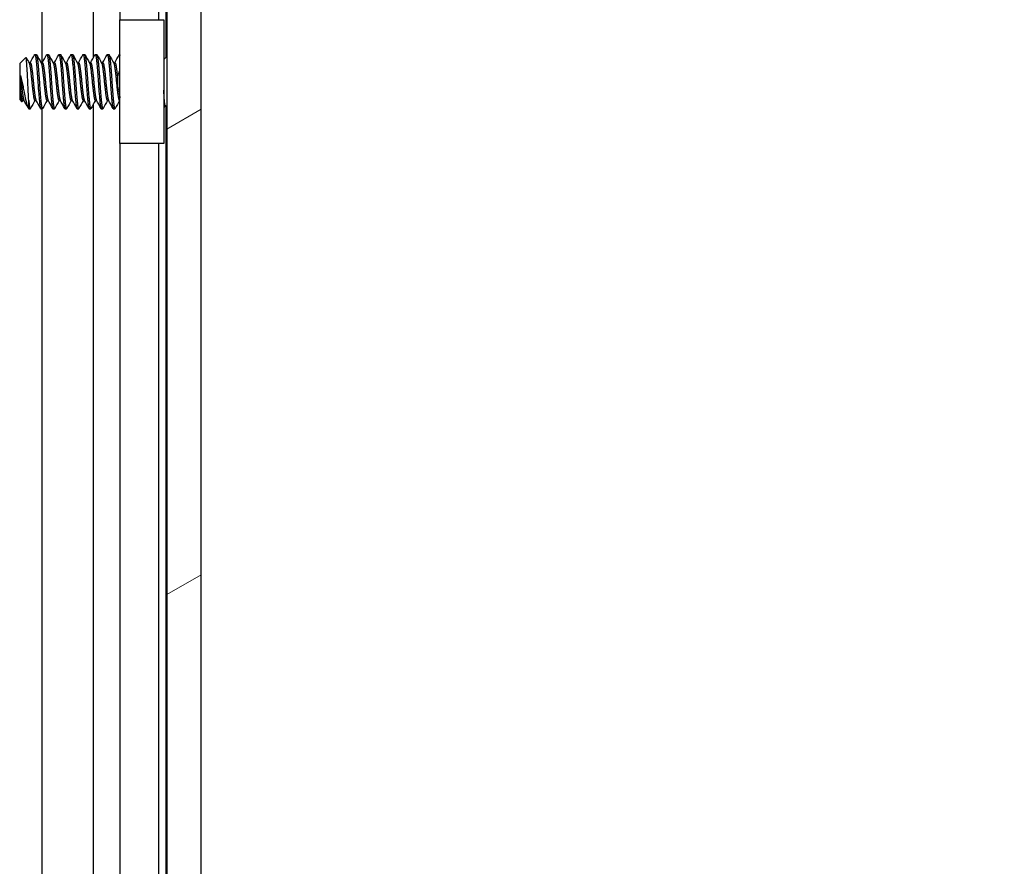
# Model space of a CAD drawing. Header units: millimetres. Extents: x 56 to 1798, y 64 to 1375.
# Tile 59 of 81: x 999 to 1051, y 958 to 1002. Entities that reach past the tile are written whole.
import ezdxf

# ---------------------------------------------------------------- set-up
doc = ezdxf.new("R2010")
doc.units = ezdxf.units.MM
doc.header["$LTSCALE"] = 6.666667
for name, color, linetype, lineweight in [('Dimension (ANSI)', 7, 'Continuous', 25), ('Hatch (ANSI)', 7, 'Continuous', 18), ('Visible (ANSI)', 7, 'Continuous', 25)]:
    doc.layers.add(name, color=color, linetype=linetype, lineweight=lineweight)
doc.styles.add('Note Text (ANSI)', font='tahoma.ttf')
doc.dimstyles.new('Default - mm (ANSI)', dxfattribs={"dimscale": 6.666667, "dimtxt": 1.75, "dimasz": 1.5, "dimexe": 2, "dimexo": 1, "dimgap": 0.8, "dimtad": 0, "dimtih": 1, "dimtoh": 1, "dimrnd": 1e-08, "dimzin": 0, "dimdsep": 46, "dimtxsty": 'Note Text (ANSI)', "dimblk": 'Filled-2', "dimcen": 0.09, "dimdle": 10, "dimclrd": 256, "dimclre": 256, "dimclrt": 256, "dimadec": 1, "dimazin": 0, "dimtfac": 1.741714, "dimtofl": 0, "dimtmove": 0, "dimatfit": 3, "dimldrblk": 'Filled-1', "dimfxl": 1, "dimtolj": 1, "dimtzin": 0, "dimlwd": -1, "dimlwe": -1, "dimarcsym": 0})

# ---------------------------------------------------------------- blocks, each defined once
blk = doc.blocks.new('Filled-2')
at = {"color": 0}
for p, q in [((0, 0), (-1, 0.1667)), ((-1, 0.1667), (-1, -0.1667)), ((-1, 0), (0, 0)), ((-1, -0.1667), (0, 0))]:
    blk.add_line(p, q, dxfattribs=at)
at = {"color": 0, "flags": 128}
blk.add_lwpolyline([(-1, -0.1667), (0, 0), (-1, 0.1667), (-1, -0.1667)], dxfattribs=at)
at = {"color": 0}
blk.add_solid([(-1, -0.1667), (0, 0), (-1, 0.1667), (-1, -0.1667)], dxfattribs=at)
blk = doc.blocks.new('*D11')
at = {"layer": 'Defpoints', "color": 0, "transparency": 16777216}
for p in [(1000.07, 1084.863), (1095.216, 1084.863), (1000.07, 380.033)]:
    blk.add_point(p, dxfattribs=at)
at = {"layer": 'Dimension (ANSI)', "transparency": 16777216}
for p, q in [((1006.736, 1084.863), (1108.549, 1084.863)), ((1095.216, 1074.863), (1095.216, 680.646)), ((1095.216, 390.033), (1095.216, 631.85)), ((1006.736, 380.033), (1108.549, 380.033))]:
    blk.add_line(p, q, dxfattribs=at)
at = {"layer": 'Dimension (ANSI)', "transparency": 16777216, "xscale": 10, "yscale": 10, "zscale": 10}
for p, rotation in [((1095.216, 1084.863), 90), ((1095.216, 380.033), 270)]:
    blk.add_blockref('Filled-2', p, dxfattribs=dict(at, rotation=rotation))
at = {"layer": 'Dimension (ANSI)', "transparency": 16777216, "char_height": 11.66667, "attachment_point": 5, "style": 'Note Text (ANSI)'}
for s, insert in [('\\A1; 704.83 mm', (1095.216, 667.681)), ('\\A1;[27.749 in]', (1095.216, 643.283))]:
    blk.add_mtext(s, dxfattribs=dict(at, insert=insert))
blk = doc.blocks.new('Filled-1')
at = {"color": 0}
for p, q in [((0, 0), (-1, 0.3333)), ((-1, 0.3333), (-1, -0.3333)), ((-1, 0), (0, 0)), ((-1, -0.3333), (0, 0))]:
    blk.add_line(p, q, dxfattribs=at)
at = {"color": 0, "flags": 128}
blk.add_lwpolyline([(-1, -0.3333), (0, 0), (-1, 0.3333), (-1, -0.3333)], dxfattribs=at)
at = {"color": 0}
blk.add_solid([(-1, -0.3333), (0, 0), (-1, 0.3333), (-1, -0.3333)], dxfattribs=at)

msp = doc.modelspace()

# ---------------------------------------------------------------- hatches: boundary and pattern name
at = {"layer": 'Hatch (ANSI)'}
h = msp.add_hatch(dxfattribs=at)
h.set_pattern_fill('ANSI31', color=256, scale=169.333333, angle=-15, style=0)
h.set_pattern_definition([(30, (0, 0), (-10.58333, 18.33087), [])])
h.paths.add_polyline_path([(1008.3789, 1080.9483), (1006.5755, 1080.9483), (1006.5755, 383.9469), (1008.3789, 383.9469)])

# ---------------------------------------------------------------- linework, layer by layer
at = {"layer": 'Visible (ANSI)'}
for p, q in [((1006.5755, 1080.9483), (1006.5755, 383.9469)), ((1008.3789, 383.9469), (1008.3789, 1080.9483)), ((1000.0264, 1000.1404), (1000.0264, 1071.5376)), ((1002.733, 1000.4223), (1002.733, 1071.5376)), ((1006.5499, 1000.4428), (1006.5499, 1071.5376)), ((1004.1369, 1002.3976), (1004.1369, 1069.7599)), ((1006.1689, 1002.3976), (1006.1689, 1069.2467)), ((1004.1189, 1002.3976), (1006.4189, 1002.3976)), ((1004.1189, 995.8976), (1004.1189, 1002.3976)), ((1006.4189, 1002.3976), (1006.4189, 995.8976)), ((998.8539, 1000.0938), (999.177, 1000.4168)), ((999.6477, 1000.57), (999.7271, 1000.57)), ((1000.2827, 1000.57), (1000.3621, 1000.57)), ((1000.9177, 1000.57), (1000.9971, 1000.57)), ((1001.5527, 1000.57), (1001.6321, 1000.57)), ((1002.1877, 1000.57), (1002.2671, 1000.57)), ((1002.8227, 1000.57), (1002.9021, 1000.57)), ((1003.4577, 1000.57), (1003.5371, 1000.57)), ((1004.0927, 1000.57), (1004.1189, 1000.57)), ((1006.4189, 1000.3118), (1006.5755, 1000.4684)), ((998.8539, 1000.0938), (998.8539, 998.2015)), ((999.3401, 1000.1404), (999.4096, 1000.1404)), ((999.9751, 1000.1404), (1000.0446, 1000.1404)), ((1000.6101, 1000.1404), (1000.6796, 1000.1404)), ((1001.2451, 1000.1404), (1001.3146, 1000.1404)), ((1001.8801, 1000.1404), (1001.9496, 1000.1404)), ((1002.5151, 1000.1404), (1002.5846, 1000.1404)), ((1003.1501, 1000.1404), (1003.2196, 1000.1404)), ((1003.7851, 1000.1404), (1003.8546, 1000.1404)), ((998.9006, 999.4708), (998.9006, 998.7029)), ((998.8539, 998.2015), (998.9727, 998.0827)), ((999.0127, 998.1548), (999.0822, 998.1548)), ((999.3302, 997.7252), (999.3302, 998.151)), ((999.6477, 998.1548), (999.7172, 998.1548)), ((1000.2827, 998.1548), (1000.3522, 998.1548)), ((1000.9177, 998.1548), (1000.9872, 998.1548)), ((1001.5527, 998.1548), (1001.6222, 998.1548)), ((1002.1877, 998.1548), (1002.2572, 998.1548)), ((1002.733, 822.6223), (1002.733, 997.9778)), ((1002.8227, 998.1548), (1002.8922, 998.1548)), ((1003.4577, 998.1548), (1003.5272, 998.1548)), ((1004.0927, 998.1548), (1004.1189, 998.1548)), ((1006.4953, 997.907), (1006.5755, 997.8268)), ((1006.5499, 822.6428), (1006.5499, 997.8524)), ((999.3302, 997.7252), (999.4096, 997.7252)), ((999.9652, 997.7252), (1000.0446, 997.7252)), ((1000.0264, 822.3404), (1000.0264, 997.7252)), ((1000.6002, 997.7252), (1000.6796, 997.7252)), ((1001.2352, 997.7252), (1001.3146, 997.7252)), ((1001.8702, 997.7252), (1001.9496, 997.7252)), ((1002.5052, 997.7252), (1002.5846, 997.7252)), ((1003.1402, 997.7252), (1003.2196, 997.7252)), ((1003.7752, 997.7252), (1003.8546, 997.7252)), ((1006.4189, 995.8976), (1004.1189, 995.8976)), ((1004.1369, 824.5976), (1004.1369, 995.8976)), ((1006.1689, 824.5976), (1006.1689, 995.8976))]:
    msp.add_line(p, q, dxfattribs=at)
msp.add_ellipse((1004.0223, 999.1476), major_axis=(0, 0.343), ratio=0.1068566, start_param=0.4127074, end_param=2.7288852, dxfattribs=at)
for points, knots in [([(999.2791, 999.1476), (999.2723, 999.3059), (999.2662, 999.4301), (999.2554, 999.6395), (999.2494, 999.7464), (999.2349, 999.9822), (999.2264, 1000.1009), (999.2145, 1000.2411), (999.2108, 1000.2822), (999.1989, 1000.3816), (999.1903, 1000.4167), (999.1799, 1000.4189), (999.1784, 1000.4183), (999.177, 1000.4168)], [-0.3275077, -0.3275077, -0.3275077, -0.3275077, -0.298679, -0.298679, -0.26513723, -0.26513723, -0.21824944, -0.21824944, -0.19498337, -0.19498337, -0.1484776, -0.1484776, -0.14089425, -0.14089425, -0.14089425, -0.14089425]), ([(1004.0076, 999.4618), (1004.0181, 999.505), (1004.0336, 999.5497), (1004.0719, 999.629), (1004.0937, 999.6647), (1004.1189, 999.6977)], [0, 0, 0, 0, 0.014245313, 0.014245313, 0.026722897, 0.026722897, 0.026722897, 0.026722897]), ([(998.974, 999.1476), (998.9841, 999.0954), (999.0033, 998.9966), (999.0474, 998.7762), (999.0659, 998.6852), (999.1127, 998.4582), (999.1403, 998.3281), (999.2005, 998.0588), (999.2255, 997.9582), (999.275, 997.8085), (999.3029, 997.7525), (999.3302, 997.7252)], [-0.16946906, -0.16946906, -0.16946906, -0.16946906, -0.14210049, -0.14210049, -0.12254616, -0.12254616, -0.09176944, -0.09176944, -0.05039984, -0.05039984, 0, 0, 0, 0]), ([(999.3302, 998.151), (999.3217, 998.2871), (999.313, 998.444), (999.3042, 998.6146), (999.2998, 998.7), (999.2955, 998.7872), (999.2913, 998.8764), (999.2871, 998.9656), (999.283, 999.0575), (999.2791, 999.1476)], [0, 0, 0, 0, 0.0005404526, 0.0005404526, 0.0005404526, 0.0008106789, 0.0008106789, 0.0008106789, 0.0010809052, 0.0010809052, 0.0010809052, 0.0010809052]), ([(1004.119, 998.5976), (1004.1046, 998.6164), (1004.0913, 998.636), (1004.0629, 998.6837), (1004.0487, 998.7125), (1004.0247, 998.7721), (1004.015, 998.8031), (1004.0076, 998.8334)], [0.012495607, 0.012495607, 0.012495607, 0.012495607, 0.0195994, 0.0195994, 0.029259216, 0.029259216, 0.039250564, 0.039250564, 0.039250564, 0.039250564]), ([(998.9844, 998.087), (998.9787, 998.0769), (998.9729, 998.0786), (998.958, 998.1129), (998.9491, 998.1612), (998.933, 998.3047), (998.9263, 998.3824), (998.9142, 998.5244), (998.9074, 998.6105), (998.9006, 998.7029)], [-0.09938098, -0.09938098, -0.09938098, -0.09938098, -0.08213524, -0.08213524, -0.055703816, -0.055703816, -0.030124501, -0.030124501, 0, 0, 0, 0]), ([(1006.4953, 997.907), (1006.4874, 997.9149), (1006.4795, 997.9481), (1006.4654, 998.0537), (1006.4582, 998.1315), (1006.44, 998.3694), (1006.431, 998.5007), (1006.4209, 998.661), (1006.4199, 998.6769), (1006.4189, 998.6929)], [-0.52990335, -0.52990335, -0.52990335, -0.52990335, -0.4386463, -0.4386463, -0.36077455, -0.36077455, -0.29338338, -0.29338338, -0.28602497, -0.28602497, -0.28602497, -0.28602497])]:
    msp.add_open_spline(points, degree=3, knots=knots, dxfattribs=at)
for points in [[(999.1869, 1000.413), (999.2411, 1000.3163), (999.2954, 1000.2197), (999.3498, 1000.1232)], [(999.3997, 1000.1404), (999.478, 1000.2793), (999.5559, 1000.4184), (999.6337, 1000.5576)], [(999.741, 1000.5576), (999.8221, 1000.4127), (999.9033, 1000.2678), (999.9848, 1000.1232)], [(1000.0347, 1000.1404), (1000.113, 1000.2793), (1000.1909, 1000.4184), (1000.2687, 1000.5576)], [(1000.376, 1000.5576), (1000.4571, 1000.4127), (1000.5383, 1000.2678), (1000.6198, 1000.1232)], [(1000.6697, 1000.1404), (1000.748, 1000.2793), (1000.8259, 1000.4184), (1000.9037, 1000.5576)], [(1001.011, 1000.5576), (1001.0921, 1000.4127), (1001.1733, 1000.2678), (1001.2548, 1000.1232)], [(1001.3047, 1000.1404), (1001.383, 1000.2793), (1001.4609, 1000.4184), (1001.5387, 1000.5576)], [(1001.646, 1000.5576), (1001.7271, 1000.4127), (1001.8083, 1000.2678), (1001.8898, 1000.1232)], [(1001.9397, 1000.1404), (1002.018, 1000.2793), (1002.0959, 1000.4184), (1002.1737, 1000.5576)], [(1002.281, 1000.5576), (1002.3621, 1000.4127), (1002.4433, 1000.2678), (1002.5248, 1000.1232)], [(1002.5747, 1000.1404), (1002.653, 1000.2793), (1002.7309, 1000.4184), (1002.8087, 1000.5576)], [(1002.916, 1000.5576), (1002.9971, 1000.4127), (1003.0783, 1000.2678), (1003.1598, 1000.1232)], [(1003.2097, 1000.1404), (1003.288, 1000.2793), (1003.3659, 1000.4184), (1003.4437, 1000.5576)], [(1003.551, 1000.5576), (1003.6321, 1000.4127), (1003.7133, 1000.2678), (1003.7948, 1000.1232)], [(1003.8447, 1000.1404), (1003.923, 1000.2793), (1004.0009, 1000.4184), (1004.0787, 1000.5576)], [(1006.5603, 1000.4532), (1006.5654, 1000.4623), (1006.5705, 1000.4713), (1006.5755, 1000.4804)], [(998.9006, 999.4708), (998.9273, 999.372), (998.9519, 999.2622), (998.974, 999.1476)], [(999.0226, 998.1548), (999.0099, 998.1322), (998.9972, 998.1096), (998.9844, 998.087)], [(999.2982, 997.7699), (999.2231, 997.9041), (999.1479, 998.0382), (999.0724, 998.1721)], [(999.6576, 998.1548), (999.5793, 998.0159), (999.5014, 997.8768), (999.4235, 997.7376)], [(999.9512, 997.7376), (999.8702, 997.8826), (999.789, 998.0274), (999.7074, 998.1721)], [(1000.2926, 998.1548), (1000.2143, 998.0159), (1000.1364, 997.8768), (1000.0585, 997.7376)], [(1000.5862, 997.7376), (1000.5052, 997.8826), (1000.424, 998.0274), (1000.3424, 998.1721)], [(1000.9276, 998.1548), (1000.8493, 998.0159), (1000.7714, 997.8768), (1000.6935, 997.7376)], [(1001.2212, 997.7376), (1001.1402, 997.8826), (1001.059, 998.0274), (1000.9774, 998.1721)], [(1001.5626, 998.1548), (1001.4843, 998.0159), (1001.4064, 997.8768), (1001.3285, 997.7376)], [(1001.8562, 997.7376), (1001.7752, 997.8826), (1001.694, 998.0274), (1001.6124, 998.1721)], [(1002.1976, 998.1548), (1002.1193, 998.0159), (1002.0414, 997.8768), (1001.9635, 997.7376)], [(1002.4912, 997.7376), (1002.4102, 997.8826), (1002.329, 998.0274), (1002.2474, 998.1721)], [(1002.8326, 998.1548), (1002.7543, 998.0159), (1002.6764, 997.8768), (1002.5985, 997.7376)], [(1003.1262, 997.7376), (1003.0452, 997.8826), (1002.964, 998.0274), (1002.8824, 998.1721)], [(1003.4676, 998.1548), (1003.3893, 998.0159), (1003.3114, 997.8768), (1003.2335, 997.7376)], [(1003.7612, 997.7376), (1003.6802, 997.8826), (1003.599, 998.0274), (1003.5174, 998.1721)], [(1004.1026, 998.1548), (1004.0243, 998.0159), (1003.9464, 997.8768), (1003.8685, 997.7376)], [(1006.5005, 997.9019), (1006.4733, 997.8534), (1006.4461, 997.8048), (1006.4189, 997.7563)]]:
    msp.add_open_spline(points, degree=3, dxfattribs=at)
for points, weights, knots in [([(999.6337, 1000.5576), (999.6694, 1000.6214), (999.7006, 1000.3794), (999.7535, 999.9688), (999.8064, 999.1476)], [0.937106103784, 0.916453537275, 1, 0.866025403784, 1], [0.076837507, 0.076837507, 0.076837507, 0.083333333, 0.083333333, 0.09375, 0.09375, 0.09375]), ([(999.7271, 1000.57), (999.7554, 1000.57), (999.78, 1000.3794), (999.8329, 999.9688), (999.8858, 999.1476)], [0.933012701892, 0.933012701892, 1, 0.866025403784, 1], [0.140625, 0.140625, 0.140625, 0.145833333, 0.145833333, 0.15625, 0.15625, 0.15625]), ([(1000.2687, 1000.5576), (1000.3044, 1000.6214), (1000.3356, 1000.3794), (1000.3885, 999.9688), (1000.4414, 999.1476)], [0.937106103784, 0.916453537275, 1, 0.866025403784, 1], [0.139337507, 0.139337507, 0.139337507, 0.145833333, 0.145833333, 0.15625, 0.15625, 0.15625]), ([(1000.3621, 1000.57), (1000.3904, 1000.57), (1000.415, 1000.3794), (1000.4679, 999.9688), (1000.5208, 999.1476)], [0.933012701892, 0.933012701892, 1, 0.866025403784, 1], [0.203125, 0.203125, 0.203125, 0.208333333, 0.208333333, 0.21875, 0.21875, 0.21875]), ([(1000.9037, 1000.5576), (1000.9394, 1000.6214), (1000.9706, 1000.3794), (1001.0235, 999.9688), (1001.0764, 999.1476)], [0.937106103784, 0.916453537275, 1, 0.866025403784, 1], [0.201837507, 0.201837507, 0.201837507, 0.208333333, 0.208333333, 0.21875, 0.21875, 0.21875]), ([(1000.9971, 1000.57), (1001.0254, 1000.57), (1001.05, 1000.3794), (1001.1029, 999.9688), (1001.1558, 999.1476)], [0.933012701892, 0.933012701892, 1, 0.866025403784, 1], [0.265625, 0.265625, 0.265625, 0.270833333, 0.270833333, 0.28125, 0.28125, 0.28125]), ([(1001.5387, 1000.5576), (1001.5744, 1000.6214), (1001.6056, 1000.3794), (1001.6585, 999.9688), (1001.7114, 999.1476)], [0.937106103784, 0.916453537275, 1, 0.866025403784, 1], [0.264337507, 0.264337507, 0.264337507, 0.270833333, 0.270833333, 0.28125, 0.28125, 0.28125]), ([(1001.6321, 1000.57), (1001.6604, 1000.57), (1001.685, 1000.3794), (1001.7379, 999.9688), (1001.7908, 999.1476)], [0.933012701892, 0.933012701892, 1, 0.866025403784, 1], [0.328125, 0.328125, 0.328125, 0.333333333, 0.333333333, 0.34375, 0.34375, 0.34375]), ([(1002.1737, 1000.5576), (1002.2094, 1000.6214), (1002.2406, 1000.3794), (1002.2935, 999.9688), (1002.3464, 999.1476)], [0.937106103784, 0.916453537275, 1, 0.866025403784, 1], [0.326837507, 0.326837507, 0.326837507, 0.333333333, 0.333333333, 0.34375, 0.34375, 0.34375]), ([(1002.2671, 1000.57), (1002.2954, 1000.57), (1002.32, 1000.3794), (1002.3729, 999.9688), (1002.4258, 999.1476)], [0.933012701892, 0.933012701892, 1, 0.866025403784, 1], [0.390625, 0.390625, 0.390625, 0.395833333, 0.395833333, 0.40625, 0.40625, 0.40625]), ([(1002.8087, 1000.5576), (1002.8444, 1000.6214), (1002.8756, 1000.3794), (1002.9285, 999.9688), (1002.9814, 999.1476)], [0.937106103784, 0.916453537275, 1, 0.866025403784, 1], [0.389337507, 0.389337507, 0.389337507, 0.395833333, 0.395833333, 0.40625, 0.40625, 0.40625]), ([(1002.9021, 1000.57), (1002.9304, 1000.57), (1002.955, 1000.3794), (1003.0079, 999.9688), (1003.0608, 999.1476)], [0.933012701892, 0.933012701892, 1, 0.866025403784, 1], [0.453125, 0.453125, 0.453125, 0.458333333, 0.458333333, 0.46875, 0.46875, 0.46875]), ([(1003.4437, 1000.5576), (1003.4794, 1000.6214), (1003.5106, 1000.3794), (1003.5635, 999.9688), (1003.6164, 999.1476)], [0.937106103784, 0.916453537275, 1, 0.866025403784, 1], [0.451837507, 0.451837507, 0.451837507, 0.458333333, 0.458333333, 0.46875, 0.46875, 0.46875]), ([(1003.5371, 1000.57), (1003.5654, 1000.57), (1003.59, 1000.3794), (1003.6429, 999.9688), (1003.6958, 999.1476)], [0.933012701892, 0.933012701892, 1, 0.866025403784, 1], [0.515625, 0.515625, 0.515625, 0.520833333, 0.520833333, 0.53125, 0.53125, 0.53125]), ([(999.3498, 1000.1232), (999.3675, 1000.0918), (999.3831, 1000.0074), (999.436, 999.7208), (999.4889, 999.1476), (999.5419, 998.5744), (999.5948, 998.2878), (999.6193, 998.1548), (999.6477, 998.1548)], [0.941196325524, 0.956426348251, 1, 0.866025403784, 1, 0.866025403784, 1, 0.933012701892, 0.933012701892], [0.079945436, 0.079945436, 0.079945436, 0.083333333, 0.083333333, 0.09375, 0.09375, 0.104166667, 0.104166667, 0.109375, 0.109375, 0.109375]), ([(999.4096, 1000.1404), (999.4379, 1000.1404), (999.4625, 1000.0074), (999.5154, 999.7208), (999.5683, 999.1476), (999.6212, 998.5744), (999.6742, 998.2878), (999.6897, 998.2034), (999.7074, 998.1721)], [0.933012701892, 0.933012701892, 1, 0.866025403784, 1, 0.866025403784, 1, 0.956426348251, 0.941196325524], [0.078125, 0.078125, 0.078125, 0.083333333, 0.083333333, 0.09375, 0.09375, 0.104166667, 0.104166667, 0.107554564, 0.107554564, 0.107554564]), ([(999.9848, 1000.1232), (1000.0025, 1000.0918), (1000.0181, 1000.0074), (1000.071, 999.7208), (1000.1239, 999.1476), (1000.1769, 998.5744), (1000.2298, 998.2878), (1000.2543, 998.1548), (1000.2827, 998.1548)], [0.941196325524, 0.956426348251, 1, 0.866025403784, 1, 0.866025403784, 1, 0.933012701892, 0.933012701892], [0.142445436, 0.142445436, 0.142445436, 0.145833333, 0.145833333, 0.15625, 0.15625, 0.166666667, 0.166666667, 0.171875, 0.171875, 0.171875]), ([(1000.0446, 1000.1404), (1000.0729, 1000.1404), (1000.0975, 1000.0074), (1000.1504, 999.7208), (1000.2033, 999.1476), (1000.2562, 998.5744), (1000.3092, 998.2878), (1000.3247, 998.2034), (1000.3424, 998.1721)], [0.933012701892, 0.933012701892, 1, 0.866025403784, 1, 0.866025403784, 1, 0.956426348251, 0.941196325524], [0.140625, 0.140625, 0.140625, 0.145833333, 0.145833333, 0.15625, 0.15625, 0.166666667, 0.166666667, 0.170054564, 0.170054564, 0.170054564]), ([(1000.6198, 1000.1232), (1000.6375, 1000.0918), (1000.6531, 1000.0074), (1000.706, 999.7208), (1000.7589, 999.1476), (1000.8119, 998.5744), (1000.8648, 998.2878), (1000.8893, 998.1548), (1000.9177, 998.1548)], [0.941196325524, 0.956426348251, 1, 0.866025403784, 1, 0.866025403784, 1, 0.933012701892, 0.933012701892], [0.204945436, 0.204945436, 0.204945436, 0.208333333, 0.208333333, 0.21875, 0.21875, 0.229166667, 0.229166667, 0.234375, 0.234375, 0.234375]), ([(1000.6796, 1000.1404), (1000.7079, 1000.1404), (1000.7325, 1000.0074), (1000.7854, 999.7208), (1000.8383, 999.1476), (1000.8912, 998.5744), (1000.9442, 998.2878), (1000.9597, 998.2034), (1000.9774, 998.1721)], [0.933012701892, 0.933012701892, 1, 0.866025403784, 1, 0.866025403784, 1, 0.956426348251, 0.941196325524], [0.203125, 0.203125, 0.203125, 0.208333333, 0.208333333, 0.21875, 0.21875, 0.229166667, 0.229166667, 0.232554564, 0.232554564, 0.232554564]), ([(1001.2548, 1000.1232), (1001.2725, 1000.0918), (1001.2881, 1000.0074), (1001.341, 999.7208), (1001.3939, 999.1476), (1001.4469, 998.5744), (1001.4998, 998.2878), (1001.5243, 998.1548), (1001.5527, 998.1548)], [0.941196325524, 0.956426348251, 1, 0.866025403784, 1, 0.866025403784, 1, 0.933012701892, 0.933012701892], [0.267445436, 0.267445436, 0.267445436, 0.270833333, 0.270833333, 0.28125, 0.28125, 0.291666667, 0.291666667, 0.296875, 0.296875, 0.296875]), ([(1001.3146, 1000.1404), (1001.3429, 1000.1404), (1001.3675, 1000.0074), (1001.4204, 999.7208), (1001.4733, 999.1476), (1001.5262, 998.5744), (1001.5792, 998.2878), (1001.5947, 998.2034), (1001.6124, 998.1721)], [0.933012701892, 0.933012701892, 1, 0.866025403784, 1, 0.866025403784, 1, 0.956426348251, 0.941196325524], [0.265625, 0.265625, 0.265625, 0.270833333, 0.270833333, 0.28125, 0.28125, 0.291666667, 0.291666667, 0.295054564, 0.295054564, 0.295054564]), ([(1001.8898, 1000.1232), (1001.9075, 1000.0918), (1001.9231, 1000.0074), (1001.976, 999.7208), (1002.0289, 999.1476), (1002.0819, 998.5744), (1002.1348, 998.2878), (1002.1593, 998.1548), (1002.1877, 998.1548)], [0.941196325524, 0.956426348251, 1, 0.866025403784, 1, 0.866025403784, 1, 0.933012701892, 0.933012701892], [0.329945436, 0.329945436, 0.329945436, 0.333333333, 0.333333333, 0.34375, 0.34375, 0.354166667, 0.354166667, 0.359375, 0.359375, 0.359375]), ([(1001.9496, 1000.1404), (1001.9779, 1000.1404), (1002.0025, 1000.0074), (1002.0554, 999.7208), (1002.1083, 999.1476), (1002.1612, 998.5744), (1002.2142, 998.2878), (1002.2297, 998.2034), (1002.2474, 998.1721)], [0.933012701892, 0.933012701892, 1, 0.866025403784, 1, 0.866025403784, 1, 0.956426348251, 0.941196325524], [0.328125, 0.328125, 0.328125, 0.333333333, 0.333333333, 0.34375, 0.34375, 0.354166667, 0.354166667, 0.357554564, 0.357554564, 0.357554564]), ([(1002.5248, 1000.1232), (1002.5425, 1000.0918), (1002.5581, 1000.0074), (1002.611, 999.7208), (1002.6639, 999.1476), (1002.7169, 998.5744), (1002.7698, 998.2878), (1002.7943, 998.1548), (1002.8227, 998.1548)], [0.941196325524, 0.956426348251, 1, 0.866025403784, 1, 0.866025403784, 1, 0.933012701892, 0.933012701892], [0.392445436, 0.392445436, 0.392445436, 0.395833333, 0.395833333, 0.40625, 0.40625, 0.416666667, 0.416666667, 0.421875, 0.421875, 0.421875]), ([(1002.5846, 1000.1404), (1002.6129, 1000.1404), (1002.6375, 1000.0074), (1002.6904, 999.7208), (1002.7433, 999.1476), (1002.7962, 998.5744), (1002.8492, 998.2878), (1002.8647, 998.2034), (1002.8824, 998.1721)], [0.933012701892, 0.933012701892, 1, 0.866025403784, 1, 0.866025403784, 1, 0.956426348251, 0.941196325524], [0.390625, 0.390625, 0.390625, 0.395833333, 0.395833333, 0.40625, 0.40625, 0.416666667, 0.416666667, 0.420054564, 0.420054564, 0.420054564]), ([(1003.1598, 1000.1232), (1003.1775, 1000.0918), (1003.1931, 1000.0074), (1003.246, 999.7208), (1003.2989, 999.1476), (1003.3519, 998.5744), (1003.4048, 998.2878), (1003.4293, 998.1548), (1003.4577, 998.1548)], [0.941196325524, 0.956426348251, 1, 0.866025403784, 1, 0.866025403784, 1, 0.933012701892, 0.933012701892], [0.454945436, 0.454945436, 0.454945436, 0.458333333, 0.458333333, 0.46875, 0.46875, 0.479166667, 0.479166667, 0.484375, 0.484375, 0.484375]), ([(1003.2196, 1000.1404), (1003.2479, 1000.1404), (1003.2725, 1000.0074), (1003.3254, 999.7208), (1003.3783, 999.1476), (1003.4312, 998.5744), (1003.4842, 998.2878), (1003.4997, 998.2034), (1003.5174, 998.1721)], [0.933012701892, 0.933012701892, 1, 0.866025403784, 1, 0.866025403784, 1, 0.956426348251, 0.941196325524], [0.453125, 0.453125, 0.453125, 0.458333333, 0.458333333, 0.46875, 0.46875, 0.479166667, 0.479166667, 0.482554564, 0.482554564, 0.482554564]), ([(1003.7948, 1000.1232), (1003.8125, 1000.0918), (1003.8281, 1000.0074), (1003.881, 999.7208), (1003.9339, 999.1476), (1003.9869, 998.5744), (1004.0398, 998.2878), (1004.0643, 998.1548), (1004.0927, 998.1548)], [0.941196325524, 0.956426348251, 1, 0.866025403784, 1, 0.866025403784, 1, 0.933012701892, 0.933012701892], [0.517445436, 0.517445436, 0.517445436, 0.520833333, 0.520833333, 0.53125, 0.53125, 0.541666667, 0.541666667, 0.546875, 0.546875, 0.546875]), ([(1003.8546, 1000.1404), (1003.8829, 1000.1404), (1003.9075, 1000.0074), (1003.9483, 999.7865), (1003.9931, 999.3545)], [0.933012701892, 0.933012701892, 1, 0.893471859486, 0.95635262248], [0.515625, 0.515625, 0.515625, 0.520833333, 0.520833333, 0.529116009, 0.529116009, 0.529116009]), ([(998.9006, 999.4708), (998.918, 999.3137), (998.9333, 999.1476), (998.9862, 998.5744), (999.0392, 998.2878), (999.0547, 998.2034), (999.0724, 998.1721)], [0.941670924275, 0.957095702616, 1, 0.866025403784, 1, 0.956426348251, 0.941196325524], [0.027914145, 0.027914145, 0.027914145, 0.03125, 0.03125, 0.041666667, 0.041666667, 0.045054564, 0.045054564, 0.045054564]), ([(999.8064, 999.1476), (999.8594, 998.3264), (999.9123, 997.9158), (999.9368, 997.7252), (999.9652, 997.7252)], [1, 0.866025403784, 1, 0.933012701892, 0.933012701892], [0.09375, 0.09375, 0.09375, 0.104166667, 0.104166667, 0.109375, 0.109375, 0.109375]), ([(999.8858, 999.1476), (999.9387, 998.3264), (999.9917, 997.9158), (1000.0228, 997.6738), (1000.0585, 997.7376)], [1, 0.866025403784, 1, 0.916453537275, 0.937106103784], [0.15625, 0.15625, 0.15625, 0.166666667, 0.166666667, 0.173162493, 0.173162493, 0.173162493]), ([(1000.4414, 999.1476), (1000.4944, 998.3264), (1000.5473, 997.9158), (1000.5718, 997.7252), (1000.6002, 997.7252)], [1, 0.866025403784, 1, 0.933012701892, 0.933012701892], [0.15625, 0.15625, 0.15625, 0.166666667, 0.166666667, 0.171875, 0.171875, 0.171875]), ([(1000.5208, 999.1476), (1000.5737, 998.3264), (1000.6267, 997.9158), (1000.6578, 997.6738), (1000.6935, 997.7376)], [1, 0.866025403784, 1, 0.916453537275, 0.937106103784], [0.21875, 0.21875, 0.21875, 0.229166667, 0.229166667, 0.235662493, 0.235662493, 0.235662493]), ([(1001.0764, 999.1476), (1001.1294, 998.3264), (1001.1823, 997.9158), (1001.2068, 997.7252), (1001.2352, 997.7252)], [1, 0.866025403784, 1, 0.933012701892, 0.933012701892], [0.21875, 0.21875, 0.21875, 0.229166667, 0.229166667, 0.234375, 0.234375, 0.234375]), ([(1001.1558, 999.1476), (1001.2087, 998.3264), (1001.2617, 997.9158), (1001.2928, 997.6738), (1001.3285, 997.7376)], [1, 0.866025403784, 1, 0.916453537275, 0.937106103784], [0.28125, 0.28125, 0.28125, 0.291666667, 0.291666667, 0.298162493, 0.298162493, 0.298162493]), ([(1001.7114, 999.1476), (1001.7644, 998.3264), (1001.8173, 997.9158), (1001.8418, 997.7252), (1001.8702, 997.7252)], [1, 0.866025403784, 1, 0.933012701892, 0.933012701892], [0.28125, 0.28125, 0.28125, 0.291666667, 0.291666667, 0.296875, 0.296875, 0.296875]), ([(1001.7908, 999.1476), (1001.8437, 998.3264), (1001.8967, 997.9158), (1001.9278, 997.6738), (1001.9635, 997.7376)], [1, 0.866025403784, 1, 0.916453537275, 0.937106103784], [0.34375, 0.34375, 0.34375, 0.354166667, 0.354166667, 0.360662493, 0.360662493, 0.360662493]), ([(1002.3464, 999.1476), (1002.3994, 998.3264), (1002.4523, 997.9158), (1002.4768, 997.7252), (1002.5052, 997.7252)], [1, 0.866025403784, 1, 0.933012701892, 0.933012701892], [0.34375, 0.34375, 0.34375, 0.354166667, 0.354166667, 0.359375, 0.359375, 0.359375]), ([(1002.4258, 999.1476), (1002.4787, 998.3264), (1002.5317, 997.9158), (1002.5628, 997.6738), (1002.5985, 997.7376)], [1, 0.866025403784, 1, 0.916453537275, 0.937106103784], [0.40625, 0.40625, 0.40625, 0.416666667, 0.416666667, 0.423162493, 0.423162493, 0.423162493]), ([(1002.9814, 999.1476), (1003.0344, 998.3264), (1003.0873, 997.9158), (1003.1118, 997.7252), (1003.1402, 997.7252)], [1, 0.866025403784, 1, 0.933012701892, 0.933012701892], [0.40625, 0.40625, 0.40625, 0.416666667, 0.416666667, 0.421875, 0.421875, 0.421875]), ([(1003.0608, 999.1476), (1003.1137, 998.3264), (1003.1667, 997.9158), (1003.1978, 997.6738), (1003.2335, 997.7376)], [1, 0.866025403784, 1, 0.916453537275, 0.937106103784], [0.46875, 0.46875, 0.46875, 0.479166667, 0.479166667, 0.485662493, 0.485662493, 0.485662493]), ([(1003.6164, 999.1476), (1003.6694, 998.3264), (1003.7223, 997.9158), (1003.7468, 997.7252), (1003.7752, 997.7252)], [1, 0.866025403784, 1, 0.933012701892, 0.933012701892], [0.46875, 0.46875, 0.46875, 0.479166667, 0.479166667, 0.484375, 0.484375, 0.484375]), ([(1003.6958, 999.1476), (1003.7487, 998.3264), (1003.8017, 997.9158), (1003.8328, 997.6738), (1003.8685, 997.7376)], [1, 0.866025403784, 1, 0.916453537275, 0.937106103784], [0.53125, 0.53125, 0.53125, 0.541666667, 0.541666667, 0.548162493, 0.548162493, 0.548162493]), ([(998.9006, 998.7029), (998.9323, 998.4367), (998.9598, 998.2878), (998.9843, 998.1548), (999.0127, 998.1548)], [0.933829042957, 0.925617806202, 1, 0.933012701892, 0.933012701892], [0.035883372, 0.035883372, 0.035883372, 0.041666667, 0.041666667, 0.046875, 0.046875, 0.046875]), ([(999.3302, 998.151), (999.3442, 998.0127), (999.3567, 997.9158), (999.3878, 997.6738), (999.4235, 997.7376)], [0.948065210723, 0.96476686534, 1, 0.916453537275, 0.937106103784], [0.1014272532, 0.1014272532, 0.1014272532, 0.1041666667, 0.1041666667, 0.1106624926, 0.1106624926, 0.1106624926])]:
    msp.add_rational_spline(points, weights, degree=2, knots=knots, dxfattribs=at)
for points, weights in [([(1004.0787, 1000.5576), (1004.0991, 1000.594), (1004.1189, 1000.5256)], [0.937106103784, 0.925226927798, 0.947821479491]), ([(1004.0618, 998.6877), (1004.0924, 998.4331), (1004.1189, 998.2889)], [0.933422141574, 0.927799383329, 0.999392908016])]:
    msp.add_rational_spline(points, weights, degree=2, dxfattribs=at)

# ---------------------------------------------------------------- dimensions: what is measured, and where the dimension line sits
at = {"layer": 'Dimension (ANSI)'}
dim = msp.add_linear_dim(base=(1095.2159, 1084.8626), p1=(1000.0696, 380.0326), p2=(1000.0696, 1084.8626), angle=90, text=' <> mm\\X[27.749 in]', dimstyle='Default - mm (ANSI)', override={"dimgap": 0.8, "dimdec": 2, "dimpost": '', "dimtol": 0, "dimlim": 0, "dimtp": 0, "dimtm": 0, "dimtdec": 2, "dimatfit": 1}, dxfattribs=at)
dim.commit()
dim.dimension.update_dxf_attribs({"geometry": '*D11', "text_midpoint": (1095.2159, 656.2476), "dimtype": 160})

doc.saveas('drawing.dxf')
